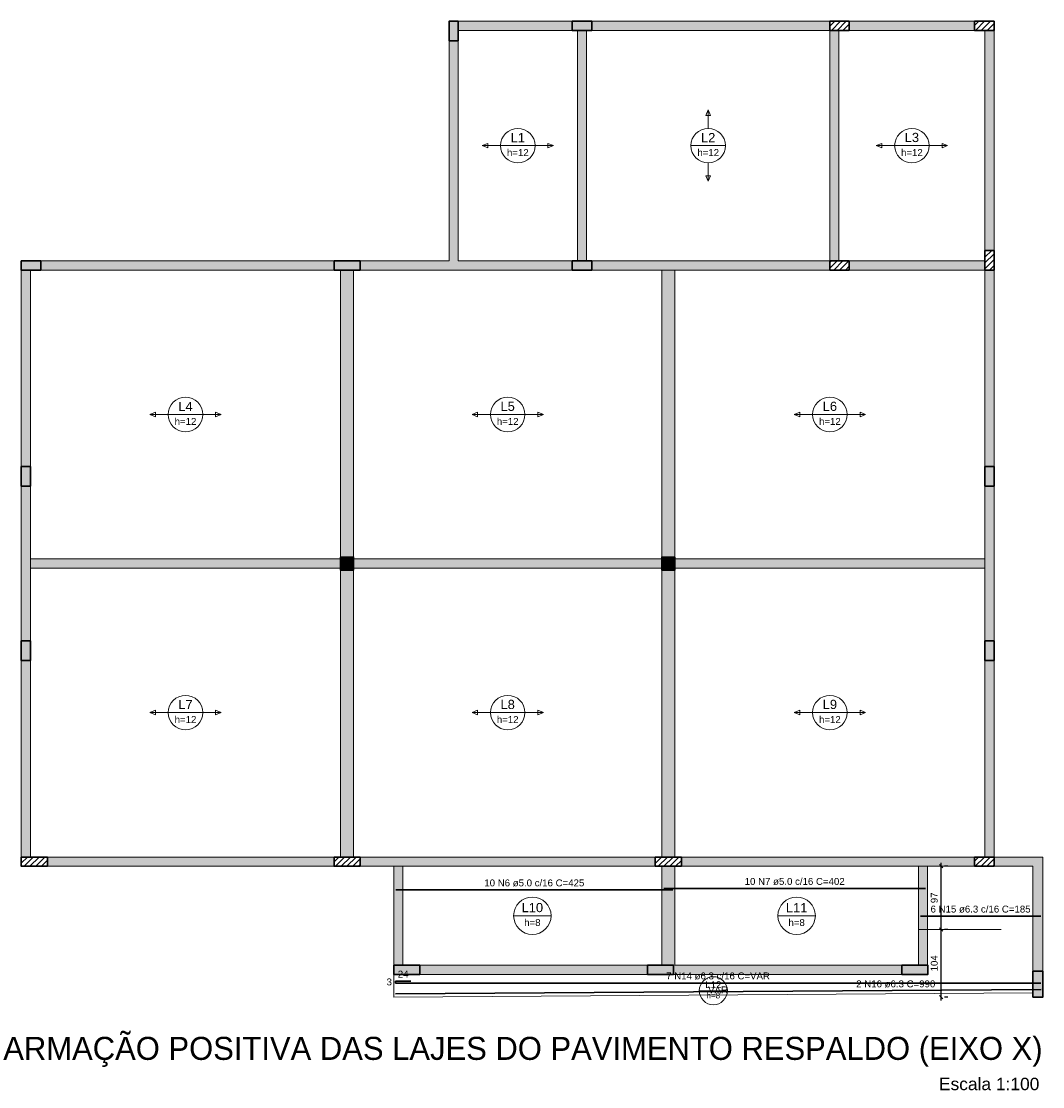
# Model space of a CAD drawing. Header units: millimetres. Extents: x 1434 to 2277, y -793 to -278.
# Tile 8 of 111: x 1501 to 1532, y -718 to -685. Entities that reach past the tile are written whole.
import ezdxf

# ---------------------------------------------------------------- set-up
doc = ezdxf.new("R2010")
doc.units = ezdxf.units.MM
doc.linetypes.add('DASHDOT', pattern=[25.4, 12.7, -6.35, 0, -6.35])
for name, color, linetype, lineweight in [('Descrição da armadura', 7, 'Continuous', 5), ('DT-Armadura positiva', 2, 'Continuous', 30), ('DT-Cotas', 9, 'Continuous', 5), ('DT-Hachura pilar em laje', 252, 'Continuous', 5), ('DT-Hachura viga em laje', 254, 'Continuous', 5), ('DT-Pontilhado', 9, 'DASHDOT', 5), ('DT-Textos', 7, 'Continuous', 5), ('DT-Título', 250, 'Continuous', 20), ('FO-Pilares', 4, 'Continuous', 30), ('FO-Vigas', 1, 'Continuous', 20), ('Textos armaduras', 7, 'Continuous', 5)]:
    doc.layers.add(name, color=color, linetype=linetype, lineweight=lineweight)
doc.styles.add('ARIAL', font='arial.ttf')
doc.styles.get("Standard").update_dxf_attribs({"font": 'arial.ttf'})
doc.dimstyles.new('UM_50.000000', dxfattribs={"dimtxt": 0.18, "dimasz": 0.1, "dimexe": 0.1, "dimexo": 0.2, "dimgap": 0, "dimtad": 1, "dimtih": 1, "dimtoh": 1, "dimdec": 1, "dimlfac": 50, "dimzin": 0, "dimdsep": 46, "dimtxsty": 'Standard', "dimcen": 0.09, "dimdle": 0.1, "dimadec": 1, "dimazin": 2, "dimtfac": 1, "dimtdec": 4, "dimtofl": 0, "dimtmove": 0, "dimatfit": 3, "dimfxl": 1, "dimtolj": 1, "dimarcsym": 0})
pattern_1 = [(45, (1495.80245, -1617.94116), (-0.088388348, 0.088388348), [])]

# ---------------------------------------------------------------- blocks, each defined once
blk = doc.blocks.new('_Oblique')
at = {"color": 0, "linetype": 'ByBlock', "lineweight": -2}
blk.add_line((-0.5, -0.5), (0.5, 0.5), dxfattribs=at)
blk = doc.blocks.new('*D711')
at = {"layer": 'DT-Cotas', "color": 0, "lineweight": -2, "transparency": 16777216}
for p, q in [((1529.377, -715.403), (1529.377, -713.123)), ((1529.577, -713.223), (1529.477, -713.223)), ((1529.577, -715.303), (1529.477, -715.303))]:
    blk.add_line(p, q, dxfattribs=at)
at = {"layer": 'DT-Cotas', "color": 0, "lineweight": -2, "transparency": 16777216, "xscale": 0.1, "yscale": 0.1, "zscale": 0.1}
for p, rotation in [((1529.377, -713.223), 90), ((1529.377, -715.303), 270)]:
    blk.add_blockref('_Oblique', p, dxfattribs=dict(at, rotation=rotation))
at = {"layer": 'DT-Cotas', "color": 7, "transparency": 16777216, "insert": (1529.165, -714.263), "char_height": 0.2118, "attachment_point": 5, "rotation": 90, "style": 'ARIAL'}
blk.add_mtext('\\A1;104', dxfattribs=at)
blk = doc.blocks.new('*D712')
at = {"layer": 'DT-Cotas', "color": 0, "lineweight": -2, "transparency": 16777216}
for p, q in [((1529.377, -713.323), (1529.377, -711.183)), ((1529.577, -711.283), (1529.477, -711.283)), ((1529.577, -713.223), (1529.477, -713.223))]:
    blk.add_line(p, q, dxfattribs=at)
at = {"layer": 'DT-Cotas', "color": 0, "lineweight": -2, "transparency": 16777216, "xscale": 0.1, "yscale": 0.1, "zscale": 0.1}
for p, rotation in [((1529.377, -711.283), 90), ((1529.377, -713.223), 270)]:
    blk.add_blockref('_Oblique', p, dxfattribs=dict(at, rotation=rotation))
at = {"layer": 'DT-Cotas', "color": 7, "transparency": 16777216, "insert": (1529.165, -712.253), "char_height": 0.2118, "attachment_point": 5, "rotation": 90, "style": 'ARIAL'}
blk.add_mtext('\\A1;97', dxfattribs=at)

msp = doc.modelspace()

# ---------------------------------------------------------------- hatches: boundary and pattern name
at = {"layer": 'DT-Hachura pilar em laje', "linetype": 'Continuous'}
for points in [[(1514.2824, -685.9632), (1514.4224, -685.9632), (1514.5624, -685.9632), (1514.5624, -685.6632), (1514.5624, -685.3632), (1514.4224, -685.3632), (1514.2824, -685.3632), (1514.2824, -685.6632)], [(1518.0624, -685.3632), (1518.0624, -685.5032), (1518.0624, -685.6432), (1518.3624, -685.6432), (1518.6624, -685.6432), (1518.6624, -685.5032), (1518.6624, -685.3632), (1518.3624, -685.3632)], [(1501.1648, -692.7128), (1501.1648, -692.8528), (1501.1648, -692.9928), (1501.4648, -692.9928), (1501.7648, -692.9928), (1501.7648, -692.8528), (1501.7648, -692.7128), (1501.4648, -692.7128)], [(1510.756, -692.7128), (1510.756, -692.8528), (1510.756, -692.9928), (1511.156, -692.9928), (1511.556, -692.9928), (1511.556, -692.8528), (1511.556, -692.7128), (1511.156, -692.7128)], [(1518.0624, -692.7128), (1518.0624, -692.8528), (1518.0624, -692.9928), (1518.3624, -692.9928), (1518.6624, -692.9928), (1518.6624, -692.8528), (1518.6624, -692.7128), (1518.3624, -692.7128)], [(1501.1648, -699.6228), (1501.3048, -699.6228), (1501.4448, -699.6228), (1501.4448, -699.3228), (1501.4448, -699.0228), (1501.3048, -699.0228), (1501.1648, -699.0228), (1501.1648, -699.3228)], [(1530.7186, -699.6228), (1530.8586, -699.6228), (1530.9986, -699.6228), (1530.9986, -699.3228), (1530.9986, -699.0228), (1530.8586, -699.0228), (1530.7186, -699.0228), (1530.7186, -699.3228)], [(1510.956, -702.198), (1511.156, -702.198), (1511.356, -702.198), (1511.356, -701.998), (1511.356, -701.798), (1511.156, -701.798), (1510.956, -701.798), (1510.956, -701.998)], [(1520.8074, -702.198), (1521.0074, -702.198), (1521.2074, -702.198), (1521.2074, -701.998), (1521.2074, -701.798), (1521.0074, -701.798), (1520.8074, -701.798), (1520.8074, -701.998)], [(1501.1648, -704.9732), (1501.3048, -704.9732), (1501.4448, -704.9732), (1501.4448, -704.6732), (1501.4448, -704.3732), (1501.3048, -704.3732), (1501.1648, -704.3732), (1501.1648, -704.6732)], [(1530.7186, -704.9732), (1530.8586, -704.9732), (1530.9986, -704.9732), (1530.9986, -704.6732), (1530.9986, -704.3732), (1530.8586, -704.3732), (1530.7186, -704.3732), (1530.7186, -704.6732)], [(1512.5886, -714.3232), (1512.5886, -714.4632), (1512.5886, -714.6032), (1512.9886, -714.6032), (1513.3886, -714.6032), (1513.3886, -714.4632), (1513.3886, -714.3232), (1512.9886, -714.3232)], [(1520.3686, -714.3232), (1520.3686, -714.4632), (1520.3686, -714.6032), (1520.7686, -714.6032), (1521.1686, -714.6032), (1521.1686, -714.4632), (1521.1686, -714.3232), (1520.7686, -714.3232)], [(1528.1686, -714.3232), (1528.1686, -714.4632), (1528.1686, -714.6032), (1528.5686, -714.6032), (1528.9686, -714.6032), (1528.9686, -714.4632), (1528.9686, -714.3232), (1528.5686, -714.3232)], [(1532.1894, -715.3032), (1532.3394, -715.3032), (1532.4894, -715.3032), (1532.4894, -714.9032), (1532.4894, -714.5032), (1532.3394, -714.5032), (1532.1894, -714.5032), (1532.1894, -714.9032)]]:
    msp.add_hatch(color=256, dxfattribs=at).paths.add_polyline_path(points)
h = msp.add_hatch(dxfattribs=at)
h.set_pattern_fill('ANSI31', color=256, style=0)
h.set_pattern_definition(pattern_1)
h.paths.add_polyline_path([(1525.9592, -685.3632), (1525.9592, -685.5032), (1525.9592, -685.6432), (1526.2592, -685.6432), (1526.5592, -685.6432), (1526.5592, -685.5032), (1526.5592, -685.3632), (1526.2592, -685.3632)])
h = msp.add_hatch(dxfattribs=at)
h.set_pattern_fill('ANSI31', color=256, style=0)
h.set_pattern_definition(pattern_1)
h.paths.add_polyline_path([(1530.3984, -685.3632), (1530.3984, -685.5032), (1530.3984, -685.6432), (1530.6984, -685.6432), (1530.9984, -685.6432), (1530.9984, -685.5032), (1530.9984, -685.3632), (1530.6984, -685.3632)])
h = msp.add_hatch(dxfattribs=at)
h.set_pattern_fill('ANSI31', color=256, style=0)
h.set_pattern_definition(pattern_1)
h.paths.add_polyline_path([(1530.7184, -692.9928), (1530.8584, -692.9928), (1530.9984, -692.9928), (1530.9984, -692.6928), (1530.9984, -692.3928), (1530.8584, -692.3928), (1530.7184, -692.3928), (1530.7184, -692.6928)])
h = msp.add_hatch(dxfattribs=at)
h.set_pattern_fill('ANSI31', color=256, style=0)
h.set_pattern_definition(pattern_1)
h.paths.add_polyline_path([(1525.9592, -692.7128), (1525.9592, -692.8528), (1525.9592, -692.9928), (1526.2592, -692.9928), (1526.5592, -692.9928), (1526.5592, -692.8528), (1526.5592, -692.7128), (1526.2592, -692.7128)])
h = msp.add_hatch(dxfattribs=at)
h.set_pattern_fill('ANSI31', color=256, style=0)
h.set_pattern_definition(pattern_1)
h.paths.add_polyline_path([(1501.1648, -711.0032), (1501.1648, -711.1432), (1501.1648, -711.2832), (1501.5648, -711.2832), (1501.9648, -711.2832), (1501.9648, -711.1432), (1501.9648, -711.0032), (1501.5648, -711.0032)])
h = msp.add_hatch(dxfattribs=at)
h.set_pattern_fill('ANSI31', color=256, style=0)
h.set_pattern_definition(pattern_1)
h.paths.add_polyline_path([(1510.756, -711.0032), (1510.756, -711.1432), (1510.756, -711.2832), (1511.156, -711.2832), (1511.556, -711.2832), (1511.556, -711.1432), (1511.556, -711.0032), (1511.156, -711.0032)])
h = msp.add_hatch(dxfattribs=at)
h.set_pattern_fill('ANSI31', color=256, style=0)
h.set_pattern_definition(pattern_1)
h.paths.add_polyline_path([(1520.6074, -711.0032), (1520.6074, -711.1432), (1520.6074, -711.2832), (1521.0074, -711.2832), (1521.4074, -711.2832), (1521.4074, -711.1432), (1521.4074, -711.0032), (1521.0074, -711.0032)])
h = msp.add_hatch(dxfattribs=at)
h.set_pattern_fill('ANSI31', color=256, style=0)
h.set_pattern_definition(pattern_1)
h.paths.add_polyline_path([(1530.3984, -711.0032), (1530.3984, -711.1432), (1530.3984, -711.2832), (1530.6984, -711.2832), (1530.9984, -711.2832), (1530.9984, -711.1432), (1530.9984, -711.0032), (1530.6984, -711.0032)])
at = {"layer": 'DT-Hachura viga em laje', "linetype": 'Continuous'}
for points in [[(1518.0624, -685.3632), (1518.0624, -685.3632), (1514.5624, -685.3632), (1514.5624, -685.6432), (1518.0624, -685.6432), (1518.0624, -685.3632)], [(1525.9592, -685.3632), (1525.9592, -685.3632), (1518.6624, -685.3632), (1518.6624, -685.6432), (1525.9592, -685.6432), (1525.9592, -685.3632)], [(1530.3984, -685.3634), (1530.3984, -685.3634), (1526.5592, -685.3634), (1526.5592, -685.6432), (1530.3984, -685.6432), (1530.3984, -685.3634)], [(1518.5022, -685.6432), (1518.5022, -685.6432), (1518.2224, -685.6432), (1518.2224, -692.7128), (1518.5022, -692.7128), (1518.5022, -685.6432)], [(1526.2392, -685.6432), (1526.2392, -685.6432), (1525.9592, -685.6432), (1525.9592, -692.7128), (1526.2392, -692.7128), (1526.2392, -685.6432)], [(1530.9984, -685.6432), (1530.9984, -685.6432), (1530.7184, -685.6432), (1530.7184, -686.1932), (1530.9984, -686.1932), (1530.9984, -685.6432)], [(1514.5624, -692.7128), (1514.5624, -692.7128), (1514.5624, -685.9632), (1514.2824, -685.9632), (1514.2824, -692.7128), (1514.4224, -692.8528), (1514.5624, -692.7128)], [(1530.9984, -686.1932), (1530.9984, -686.1932), (1530.7184, -686.1932), (1530.7184, -692.3928), (1530.9984, -692.3928), (1530.9984, -686.1932)], [(1501.7648, -692.7128), (1501.7648, -692.7128), (1501.7648, -692.993), (1510.756, -692.993), (1510.756, -692.7128), (1501.7648, -692.7128)], [(1514.4224, -692.8528), (1514.4224, -692.8528), (1514.2824, -692.7128), (1511.556, -692.7128), (1511.556, -692.9928), (1514.4224, -692.9928), (1514.4224, -692.8528)], [(1518.0624, -692.7128), (1518.0624, -692.7128), (1514.5624, -692.7128), (1514.4224, -692.8528), (1514.4224, -692.9928), (1518.0624, -692.9928), (1518.0624, -692.7128)], [(1521.0074, -692.7128), (1521.0074, -692.7128), (1518.6624, -692.7128), (1518.6624, -692.9928), (1521.0074, -692.9928), (1521.0074, -692.7128)], [(1521.2074, -692.9928), (1521.2074, -692.9928), (1521.0074, -692.8528), (1520.8074, -692.9928), (1520.8074, -701.798), (1521.2074, -701.798), (1521.2074, -692.9928)], [(1525.9592, -692.7128), (1525.9592, -692.7128), (1521.0074, -692.7128), (1521.0074, -692.9928), (1525.9592, -692.9928), (1525.9592, -692.7128)], [(1530.7184, -692.7128), (1530.7184, -692.7128), (1526.5592, -692.7128), (1526.5592, -692.9928), (1530.7184, -692.9928), (1530.7184, -692.7128)], [(1501.4448, -692.9928), (1501.4448, -692.9928), (1501.1648, -692.9928), (1501.1648, -693.5328), (1501.4448, -693.5328), (1501.4448, -692.9928)], [(1511.356, -692.9928), (1511.356, -692.9928), (1510.956, -692.9928), (1510.956, -701.798), (1511.356, -701.798), (1511.356, -692.9928)], [(1530.9984, -692.9928), (1530.9984, -692.9928), (1530.7184, -692.9928), (1530.7184, -699.023), (1530.9984, -699.023), (1530.9984, -692.9928)], [(1501.4448, -693.5328), (1501.4448, -693.5328), (1501.1648, -693.5328), (1501.1648, -699.023), (1501.4448, -699.023), (1501.4448, -693.5328)], [(1501.4448, -699.623), (1501.4448, -699.623), (1501.1648, -699.623), (1501.1648, -701.998), (1501.4448, -701.998), (1501.4448, -699.623)], [(1530.9984, -699.623), (1530.9984, -699.623), (1530.7184, -699.623), (1530.7184, -701.998), (1530.9984, -701.998), (1530.9984, -699.623)], [(1501.4448, -701.998), (1501.4448, -701.998), (1501.1648, -701.998), (1501.1648, -704.3732), (1501.4448, -704.3732), (1501.4448, -701.998)], [(1510.956, -701.858), (1510.956, -701.858), (1501.4448, -701.858), (1501.3048, -701.998), (1501.4448, -702.1378), (1510.956, -702.1378), (1510.956, -701.858)], [(1520.8072, -701.858), (1520.8072, -701.858), (1511.356, -701.858), (1511.356, -702.1378), (1520.8072, -702.1378), (1520.8072, -701.858)], [(1530.8584, -701.998), (1530.8584, -701.998), (1530.7184, -701.858), (1521.2074, -701.858), (1521.2074, -702.1378), (1530.7184, -702.1378), (1530.8584, -701.998)], [(1530.9984, -701.998), (1530.9984, -701.998), (1530.7184, -701.998), (1530.7184, -704.3732), (1530.9984, -704.3732), (1530.9984, -701.998)], [(1511.356, -702.198), (1511.356, -702.198), (1510.956, -702.198), (1510.956, -711.0032), (1511.356, -711.0032), (1511.356, -702.198)], [(1521.2072, -702.198), (1521.2072, -702.198), (1520.8074, -702.198), (1520.8074, -711.0032), (1521.2072, -711.0032), (1521.2072, -702.198)], [(1501.4448, -704.9732), (1501.4448, -704.9732), (1501.1648, -704.9732), (1501.1648, -710.4232), (1501.4448, -710.4232), (1501.4448, -704.9732)], [(1530.9984, -704.9732), (1530.9984, -704.9732), (1530.7184, -704.9732), (1530.7184, -710.3732), (1530.9984, -710.3732), (1530.9984, -704.9732)], [(1501.4448, -710.4232), (1501.4448, -710.4232), (1501.1648, -710.4232), (1501.1648, -711.0032), (1501.4448, -711.0032), (1501.4448, -710.4232)], [(1530.9984, -710.3732), (1530.9984, -710.3732), (1530.7184, -710.3732), (1530.7184, -711.0032), (1530.9984, -711.0032), (1530.9984, -710.3732)], [(1510.756, -711.0032), (1510.756, -711.0032), (1501.9648, -711.0032), (1501.9648, -711.2832), (1510.756, -711.2832), (1510.756, -711.0032)], [(1512.7288, -711.0032), (1512.7288, -711.0032), (1511.556, -711.0032), (1511.556, -711.2832), (1512.7288, -711.2832), (1512.7288, -711.0032)], [(1512.8688, -711.2832), (1512.8688, -711.2832), (1512.7288, -711.1432), (1512.5888, -711.2832), (1512.5888, -714.3232), (1512.8688, -714.3232), (1512.8688, -711.2832)], [(1520.6074, -711.0032), (1520.6074, -711.0032), (1512.7288, -711.0032), (1512.7288, -711.2832), (1520.6074, -711.2832), (1520.6074, -711.0032)], [(1528.8186, -711.0032), (1528.8186, -711.0032), (1521.4074, -711.0032), (1521.4074, -711.2832), (1528.8186, -711.2832), (1528.8186, -711.0032)], [(1528.9586, -711.2832), (1528.9586, -711.2832), (1528.8186, -711.1432), (1528.6786, -711.2832), (1528.6786, -714.3232), (1528.9586, -714.3232), (1528.9586, -711.2832)], [(1530.3984, -711.0032), (1530.3984, -711.0032), (1528.8186, -711.0032), (1528.8186, -711.2832), (1530.3984, -711.2832), (1530.3984, -711.0032)], [(1531.5886, -711.0032), (1531.5886, -711.0032), (1530.9984, -711.0032), (1530.9984, -711.2832), (1531.5886, -711.2832), (1531.5886, -711.0032)], [(1532.4894, -711.0032), (1532.4894, -711.0032), (1531.5886, -711.0032), (1531.5886, -711.2832), (1532.1894, -711.2832), (1532.4894, -711.0032)], [(1532.4894, -711.0032), (1532.4894, -711.0032), (1532.1894, -711.2832), (1532.1894, -714.5032), (1532.4894, -714.5032), (1532.4894, -711.0032)], [(1521.2074, -711.2832), (1521.2074, -711.2832), (1520.8074, -711.2832), (1520.8074, -714.3232), (1521.2074, -714.3232), (1521.2074, -711.2832)], [(1513.3888, -714.6032), (1513.3888, -714.6032), (1520.3684, -714.6032), (1520.3684, -714.3232), (1513.3888, -714.3232), (1513.3888, -714.6032)], [(1521.1686, -714.6032), (1521.1686, -714.6032), (1528.1686, -714.6032), (1528.1686, -714.3232), (1521.1686, -714.3232), (1521.1686, -714.6032)]]:
    msp.add_hatch(color=256, dxfattribs=at).paths.add_polyline_path(points)

# ---------------------------------------------------------------- linework, layer by layer
at = {"layer": 'DT-Armadura positiva'}
for p, q in [((1512.6486, -712.0128), (1521.1474, -712.0128)), ((1520.8674, -711.9672), (1528.8986, -711.9672)), ((1528.7386, -712.8158), (1532.4294, -712.8158)), ((1513.1132, -714.8064), (1512.6386, -714.8064)), ((1512.6386, -714.8064), (1512.6386, -714.8664)), ((1512.6386, -714.8664), (1532.4294, -714.8664)), ((1512.6386, -715.2028), (1532.4394, -715.0624))]:
    msp.add_line(p, q, dxfattribs=at)
at = {"layer": 'DT-Pontilhado', "ltscale": 0.2}
msp.add_line((1528.6786, -713.2232), (1532.4894, -713.2232), dxfattribs=at)
at = {"layer": 'DT-Textos'}
for p, q in [((1522.2308, -688.0837), (1522.1602, -688.2531)), ((1522.1602, -688.2531), (1522.3014, -688.2531)), ((1522.3014, -688.2531), (1522.2308, -688.0837)), ((1515.4675, -689.1074), (1515.2981, -689.178)), ((1515.2981, -689.178), (1515.4675, -689.2486)), ((1515.4675, -689.2486), (1515.4675, -689.1074)), ((1515.8629, -689.178), (1516.9219, -689.178)), ((1517.4867, -689.178), (1517.3172, -689.1074)), ((1517.3172, -689.1074), (1517.3172, -689.2486)), ((1517.3172, -689.2486), (1517.4867, -689.178)), ((1521.7013, -689.178), (1522.7603, -689.178)), ((1527.5539, -689.1074), (1527.3845, -689.178)), ((1527.3845, -689.178), (1527.5539, -689.2486)), ((1527.5539, -689.2486), (1527.5539, -689.1074)), ((1527.9493, -689.178), (1529.0083, -689.178)), ((1529.5731, -689.178), (1529.4036, -689.1074)), ((1529.4036, -689.1074), (1529.4036, -689.2486)), ((1529.4036, -689.2486), (1529.5731, -689.178)), ((1522.3014, -690.1028), (1522.1602, -690.1028)), ((1522.1602, -690.1028), (1522.2308, -690.2723)), ((1522.2308, -690.2723), (1522.3014, -690.1028)), ((1505.2755, -697.3548), (1505.1061, -697.4254)), ((1505.1061, -697.4254), (1505.2755, -697.496)), ((1505.2755, -697.496), (1505.2755, -697.3548)), ((1505.6709, -697.4254), (1506.7299, -697.4254)), ((1507.2947, -697.4254), (1507.1252, -697.3548)), ((1507.1252, -697.3548), (1507.1252, -697.496)), ((1507.1252, -697.496), (1507.2947, -697.4254)), ((1515.1568, -697.3548), (1514.9874, -697.4254)), ((1514.9874, -697.4254), (1515.1568, -697.496)), ((1515.1568, -697.496), (1515.1568, -697.3548)), ((1515.5522, -697.4254), (1516.6112, -697.4254)), ((1517.176, -697.4254), (1517.0065, -697.3548)), ((1517.0065, -697.3548), (1517.0065, -697.496)), ((1517.0065, -697.496), (1517.176, -697.4254)), ((1525.0381, -697.3548), (1524.8687, -697.4254)), ((1524.8687, -697.4254), (1525.0381, -697.496)), ((1525.0381, -697.496), (1525.0381, -697.3548)), ((1525.4335, -697.4254), (1526.4925, -697.4254)), ((1527.0573, -697.4254), (1526.8878, -697.3548)), ((1526.8878, -697.3548), (1526.8878, -697.496)), ((1526.8878, -697.496), (1527.0573, -697.4254)), ((1505.2755, -706.5), (1505.1061, -706.5706)), ((1505.1061, -706.5706), (1505.2755, -706.6412)), ((1505.2755, -706.6412), (1505.2755, -706.5)), ((1505.6709, -706.5706), (1506.7299, -706.5706)), ((1507.2947, -706.5706), (1507.1252, -706.5)), ((1507.1252, -706.5), (1507.1252, -706.6412)), ((1507.1252, -706.6412), (1507.2947, -706.5706)), ((1515.1568, -706.5), (1514.9874, -706.5706)), ((1514.9874, -706.5706), (1515.1568, -706.6412)), ((1515.1568, -706.6412), (1515.1568, -706.5)), ((1515.5522, -706.5706), (1516.6112, -706.5706)), ((1517.176, -706.5706), (1517.0065, -706.5)), ((1517.0065, -706.5), (1517.0065, -706.6412)), ((1517.0065, -706.6412), (1517.176, -706.5706)), ((1525.0381, -706.5), (1524.8687, -706.5706)), ((1524.8687, -706.5706), (1525.0381, -706.6412)), ((1525.0381, -706.6412), (1525.0381, -706.5)), ((1525.4335, -706.5706), (1526.4925, -706.5706)), ((1527.0573, -706.5706), (1526.8878, -706.5)), ((1526.8878, -706.5), (1526.8878, -706.6412)), ((1526.8878, -706.6412), (1527.0573, -706.5706)), ((1516.2633, -712.8032), (1517.4126, -712.8032)), ((1524.3683, -712.8032), (1525.5176, -712.8032)), ((1521.9578, -715.1032), (1522.8198, -715.1032))]:
    msp.add_line(p, q, dxfattribs=at)
for points in [[(1522.2308, -688.6485), (1522.2308, -688.0837)], [(1515.8629, -689.178), (1515.2981, -689.178)], [(1516.9219, -689.178), (1517.4867, -689.178)], [(1527.9493, -689.178), (1527.3845, -689.178)], [(1529.0083, -689.178), (1529.5731, -689.178)], [(1522.2308, -689.7075), (1522.2308, -690.2723)], [(1505.6709, -697.4254), (1505.1061, -697.4254)], [(1506.7299, -697.4254), (1507.2947, -697.4254)], [(1515.5522, -697.4254), (1514.9874, -697.4254)], [(1516.6112, -697.4254), (1517.176, -697.4254)], [(1525.4335, -697.4254), (1524.8687, -697.4254)], [(1526.4925, -697.4254), (1527.0573, -697.4254)], [(1505.6709, -706.5706), (1505.1061, -706.5706)], [(1506.7299, -706.5706), (1507.2947, -706.5706)], [(1515.5522, -706.5706), (1514.9874, -706.5706)], [(1516.6112, -706.5706), (1517.176, -706.5706)], [(1525.4335, -706.5706), (1524.8687, -706.5706)], [(1526.4925, -706.5706), (1527.0573, -706.5706)]]:
    msp.add_lwpolyline(points, dxfattribs=at)
for centre, radius in [((1516.3924, -689.178), 0.5295), ((1522.2308, -689.178), 0.5295), ((1528.4788, -689.178), 0.5295), ((1506.2004, -697.4254), 0.5295), ((1516.0817, -697.4254), 0.5295), ((1525.963, -697.4254), 0.5295), ((1506.2004, -706.5706), 0.5295), ((1516.0817, -706.5706), 0.5295), ((1525.963, -706.5706), 0.5295), ((1516.838, -712.8032), 0.5746), ((1524.943, -712.8032), 0.5746), ((1522.3888, -715.1032), 0.431)]:
    msp.add_circle(centre, radius, dxfattribs=at)
at = {"layer": 'FO-Pilares'}
for points in [[(1514.2824, -685.9632), (1514.4224, -685.9632), (1514.5624, -685.9632), (1514.5624, -685.6632), (1514.5624, -685.3632), (1514.4224, -685.3632), (1514.2824, -685.3632), (1514.2824, -685.6632), (1514.2824, -685.9632)], [(1518.0624, -685.3632), (1518.0624, -685.5032), (1518.0624, -685.6432), (1518.3624, -685.6432), (1518.6624, -685.6432), (1518.6624, -685.5032), (1518.6624, -685.3632), (1518.3624, -685.3632), (1518.0624, -685.3632)], [(1525.9592, -685.3632), (1525.9592, -685.5032), (1525.9592, -685.6432), (1526.2592, -685.6432), (1526.5592, -685.6432), (1526.5592, -685.5032), (1526.5592, -685.3632), (1526.2592, -685.3632), (1525.9592, -685.3632)], [(1530.3984, -685.3632), (1530.3984, -685.5032), (1530.3984, -685.6432), (1530.6984, -685.6432), (1530.9984, -685.6432), (1530.9984, -685.5032), (1530.9984, -685.3632), (1530.6984, -685.3632), (1530.3984, -685.3632)], [(1530.7184, -692.9928), (1530.8584, -692.9928), (1530.9984, -692.9928), (1530.9984, -692.6928), (1530.9984, -692.3928), (1530.8584, -692.3928), (1530.7184, -692.3928), (1530.7184, -692.6928), (1530.7184, -692.9928)], [(1501.1648, -692.7128), (1501.1648, -692.8528), (1501.1648, -692.9928), (1501.4648, -692.9928), (1501.7648, -692.9928), (1501.7648, -692.8528), (1501.7648, -692.7128), (1501.4648, -692.7128), (1501.1648, -692.7128)], [(1510.756, -692.7128), (1510.756, -692.8528), (1510.756, -692.9928), (1511.156, -692.9928), (1511.556, -692.9928), (1511.556, -692.8528), (1511.556, -692.7128), (1511.156, -692.7128), (1510.756, -692.7128)], [(1518.0624, -692.7128), (1518.0624, -692.8528), (1518.0624, -692.9928), (1518.3624, -692.9928), (1518.6624, -692.9928), (1518.6624, -692.8528), (1518.6624, -692.7128), (1518.3624, -692.7128), (1518.0624, -692.7128)], [(1525.9592, -692.7128), (1525.9592, -692.8528), (1525.9592, -692.9928), (1526.2592, -692.9928), (1526.5592, -692.9928), (1526.5592, -692.8528), (1526.5592, -692.7128), (1526.2592, -692.7128), (1525.9592, -692.7128)], [(1501.1648, -699.6228), (1501.3048, -699.6228), (1501.4448, -699.6228), (1501.4448, -699.3228), (1501.4448, -699.0228), (1501.3048, -699.0228), (1501.1648, -699.0228), (1501.1648, -699.3228), (1501.1648, -699.6228)], [(1530.7186, -699.6228), (1530.8586, -699.6228), (1530.9986, -699.6228), (1530.9986, -699.3228), (1530.9986, -699.0228), (1530.8586, -699.0228), (1530.7186, -699.0228), (1530.7186, -699.3228), (1530.7186, -699.6228)], [(1510.956, -702.198), (1511.156, -702.198), (1511.356, -702.198), (1511.356, -701.998), (1511.356, -701.798), (1511.156, -701.798), (1510.956, -701.798), (1510.956, -701.998), (1510.956, -702.198)], [(1520.8074, -702.198), (1521.0074, -702.198), (1521.2074, -702.198), (1521.2074, -701.998), (1521.2074, -701.798), (1521.0074, -701.798), (1520.8074, -701.798), (1520.8074, -701.998), (1520.8074, -702.198)], [(1501.1648, -704.9732), (1501.3048, -704.9732), (1501.4448, -704.9732), (1501.4448, -704.6732), (1501.4448, -704.3732), (1501.3048, -704.3732), (1501.1648, -704.3732), (1501.1648, -704.6732), (1501.1648, -704.9732)], [(1530.7186, -704.9732), (1530.8586, -704.9732), (1530.9986, -704.9732), (1530.9986, -704.6732), (1530.9986, -704.3732), (1530.8586, -704.3732), (1530.7186, -704.3732), (1530.7186, -704.6732), (1530.7186, -704.9732)], [(1501.1648, -711.0032), (1501.1648, -711.1432), (1501.1648, -711.2832), (1501.5648, -711.2832), (1501.9648, -711.2832), (1501.9648, -711.1432), (1501.9648, -711.0032), (1501.5648, -711.0032), (1501.1648, -711.0032)], [(1510.756, -711.0032), (1510.756, -711.1432), (1510.756, -711.2832), (1511.156, -711.2832), (1511.556, -711.2832), (1511.556, -711.1432), (1511.556, -711.0032), (1511.156, -711.0032), (1510.756, -711.0032)], [(1520.6074, -711.0032), (1520.6074, -711.1432), (1520.6074, -711.2832), (1521.0074, -711.2832), (1521.4074, -711.2832), (1521.4074, -711.1432), (1521.4074, -711.0032), (1521.0074, -711.0032), (1520.6074, -711.0032)], [(1530.3984, -711.0032), (1530.3984, -711.1432), (1530.3984, -711.2832), (1530.6984, -711.2832), (1530.9984, -711.2832), (1530.9984, -711.1432), (1530.9984, -711.0032), (1530.6984, -711.0032), (1530.3984, -711.0032)], [(1512.5886, -714.3232), (1512.5886, -714.4632), (1512.5886, -714.6032), (1512.9886, -714.6032), (1513.3886, -714.6032), (1513.3886, -714.4632), (1513.3886, -714.3232), (1512.9886, -714.3232), (1512.5886, -714.3232)], [(1520.3686, -714.3232), (1520.3686, -714.4632), (1520.3686, -714.6032), (1520.7686, -714.6032), (1521.1686, -714.6032), (1521.1686, -714.4632), (1521.1686, -714.3232), (1520.7686, -714.3232), (1520.3686, -714.3232)], [(1528.1686, -714.3232), (1528.1686, -714.4632), (1528.1686, -714.6032), (1528.5686, -714.6032), (1528.9686, -714.6032), (1528.9686, -714.4632), (1528.9686, -714.3232), (1528.5686, -714.3232), (1528.1686, -714.3232)], [(1532.1894, -715.3032), (1532.3394, -715.3032), (1532.4894, -715.3032), (1532.4894, -714.9032), (1532.4894, -714.5032), (1532.3394, -714.5032), (1532.1894, -714.5032), (1532.1894, -714.9032), (1532.1894, -715.3032)]]:
    msp.add_lwpolyline(points, close=True, dxfattribs=at)
at = {"layer": 'FO-Vigas'}
for p, q in [((1514.5624, -685.3632), (1518.0624, -685.3632)), ((1518.6624, -685.3632), (1525.9592, -685.3632)), ((1526.5592, -685.3632), (1530.3984, -685.3632)), ((1514.5624, -685.6432), (1518.0624, -685.6432)), ((1518.2224, -692.7128), (1518.2224, -685.6432)), ((1518.5024, -692.7128), (1518.5024, -685.6432)), ((1518.6624, -685.6432), (1525.9592, -685.6432)), ((1525.9592, -692.7128), (1525.9592, -685.6432)), ((1526.2392, -692.7128), (1526.2392, -685.6432)), ((1526.5592, -685.6432), (1530.3984, -685.6432)), ((1530.7184, -686.1932), (1530.7184, -685.6432)), ((1530.9984, -686.1932), (1530.9984, -685.6432)), ((1514.2824, -692.7128), (1514.2824, -685.9632)), ((1514.5624, -692.7128), (1514.5624, -685.9632)), ((1530.7184, -692.3928), (1530.7184, -686.1932)), ((1530.9984, -692.3928), (1530.9984, -686.1932)), ((1501.7648, -692.7128), (1510.756, -692.7128)), ((1511.556, -692.7128), (1514.2824, -692.7128)), ((1514.5624, -692.7128), (1518.0624, -692.7128)), ((1518.6624, -692.7128), (1521.0074, -692.7128)), ((1521.0074, -692.7128), (1525.9592, -692.7128)), ((1526.5592, -692.7128), (1530.7184, -692.7128)), ((1501.1648, -693.5328), (1501.1648, -692.9928)), ((1501.4448, -693.5328), (1501.4448, -692.9928)), ((1501.7648, -692.9928), (1510.756, -692.9928)), ((1510.956, -701.798), (1510.956, -692.9928)), ((1511.356, -701.798), (1511.356, -692.9928)), ((1511.556, -692.9928), (1514.4224, -692.9928)), ((1514.4224, -692.9928), (1518.0624, -692.9928)), ((1518.6624, -692.9928), (1521.0074, -692.9928)), ((1520.8074, -701.798), (1520.8074, -692.9928)), ((1521.0074, -692.9928), (1525.9592, -692.9928)), ((1521.2074, -701.798), (1521.2074, -692.9928)), ((1526.5592, -692.9928), (1530.7184, -692.9928)), ((1530.7184, -699.0228), (1530.7184, -692.9928)), ((1530.9984, -699.0228), (1530.9984, -692.9928)), ((1501.1648, -699.0228), (1501.1648, -693.5328)), ((1501.4448, -699.0228), (1501.4448, -693.5328)), ((1501.1648, -701.998), (1501.1648, -699.6228)), ((1501.4448, -701.998), (1501.4448, -699.6228)), ((1530.7184, -701.998), (1530.7184, -699.6228)), ((1530.9984, -701.998), (1530.9984, -699.6228)), ((1501.1648, -704.3732), (1501.1648, -701.998)), ((1501.4448, -701.858), (1510.956, -701.858)), ((1501.4448, -704.3732), (1501.4448, -701.998)), ((1511.356, -701.858), (1520.8074, -701.858)), ((1521.2074, -701.858), (1530.7184, -701.858)), ((1530.7184, -704.3732), (1530.7184, -701.998)), ((1530.9984, -704.3732), (1530.9984, -701.998)), ((1501.4448, -702.138), (1510.956, -702.138)), ((1510.956, -711.0032), (1510.956, -702.198)), ((1511.356, -702.138), (1520.8074, -702.138)), ((1511.356, -711.0032), (1511.356, -702.198)), ((1520.8074, -711.0032), (1520.8074, -702.198)), ((1521.2074, -702.138), (1530.7184, -702.138)), ((1521.2074, -711.0032), (1521.2074, -702.198)), ((1501.1648, -710.4232), (1501.1648, -704.9732)), ((1501.4448, -710.4232), (1501.4448, -704.9732)), ((1530.7184, -710.3732), (1530.7184, -704.9732)), ((1530.9984, -710.3732), (1530.9984, -704.9732)), ((1501.1648, -711.0032), (1501.1648, -710.4232)), ((1501.4448, -711.0032), (1501.4448, -710.4232)), ((1530.7184, -711.0032), (1530.7184, -710.3732)), ((1530.9984, -711.0032), (1530.9984, -710.3732)), ((1501.9648, -711.0033), (1510.756, -711.0033)), ((1511.556, -711.0032), (1512.7286, -711.0032)), ((1512.7286, -711.0032), (1520.6074, -711.0032)), ((1521.4074, -711.0032), (1528.8186, -711.0032)), ((1528.8186, -711.0032), (1530.3984, -711.0032)), ((1530.9984, -711.0032), (1531.5886, -711.0032)), ((1531.5886, -711.0032), (1532.4894, -711.0032)), ((1532.4894, -714.5032), (1532.4894, -711.0032)), ((1501.9648, -711.2833), (1510.756, -711.2833)), ((1511.556, -711.2832), (1512.7286, -711.2832)), ((1512.5886, -714.3232), (1512.5886, -711.2832)), ((1512.7286, -711.2832), (1520.6074, -711.2832)), ((1512.8686, -714.3232), (1512.8686, -711.2832)), ((1520.8074, -714.3232), (1520.8074, -711.2832)), ((1521.2074, -714.3232), (1521.2074, -711.2832)), ((1521.4074, -711.2832), (1528.8186, -711.2832)), ((1528.6786, -714.3232), (1528.6786, -711.2832)), ((1528.8186, -711.2832), (1530.3984, -711.2832)), ((1528.9586, -714.3232), (1528.9586, -711.2832)), ((1530.9984, -711.2832), (1531.5886, -711.2832)), ((1531.5886, -711.2832), (1532.1894, -711.2832)), ((1532.1894, -714.5032), (1532.1894, -711.2832)), ((1513.3886, -714.3232), (1520.3686, -714.3232)), ((1521.2074, -714.3232), (1528.1686, -714.3232)), ((1512.5886, -715.3032), (1512.5886, -714.6032)), ((1513.3886, -714.6032), (1520.3686, -714.6032)), ((1521.1686, -714.6032), (1528.1686, -714.6032)), ((1512.5886, -715.3032), (1532.1894, -715.1642))]:
    msp.add_line(p, q, dxfattribs=at)

# ---------------------------------------------------------------- texts
at = {"layer": 'Descrição da armadura', "linetype": 'Continuous', "char_height": 0.2118, "attachment_point": 8, "line_spacing_factor": 0.798, "style": 'ARIAL'}
for s, insert, width in [('10 N6 ø5.0 c/16 C=425', (1516.898, -711.9069), 6.150907), ('10 N7 ø5.0 c/16 C=402', (1524.883, -711.8613), 6.150907), ('6 N15 ø6.3 c/16 C=185', (1530.584, -712.7099), 6.150907), ('7 N14 ø6.3 c/16 C=VAR', (1522.534, -714.7605), 6.380918), ('2 N16 ø6.3 C=990', (1527.9836, -715.0043), 4.8647)]:
    msp.add_mtext(s, dxfattribs=dict(at, insert=insert, width=width))
at = {"layer": 'DT-Textos', "attachment_point": 8, "line_spacing_factor": 0.798, "style": 'ARIAL'}
for s, insert, char_height in [('L1', (1516.3924, -689.0721), 0.2824), ('L2', (1522.2308, -689.0721), 0.2824), ('L3', (1528.4788, -689.0721), 0.2824), ('h=12', (1516.3924, -689.4957), 0.2118), ('h=12', (1522.2308, -689.4957), 0.2118), ('h=12', (1528.4788, -689.4957), 0.2118), ('L4', (1506.2004, -697.3195), 0.2824), ('L5', (1516.0817, -697.3195), 0.2824), ('L6', (1525.963, -697.3195), 0.2824), ('h=12', (1506.2004, -697.7431), 0.2118), ('h=12', (1516.0817, -697.7431), 0.2118), ('h=12', (1525.963, -697.7431), 0.2118), ('L7', (1506.2004, -706.4647), 0.2824), ('L8', (1516.0817, -706.4647), 0.2824), ('L9', (1525.963, -706.4647), 0.2824), ('h=12', (1506.2004, -706.8883), 0.2118), ('h=12', (1516.0817, -706.8883), 0.2118), ('h=12', (1525.963, -706.8883), 0.2118), ('L10', (1516.838, -712.6973), 0.2824), ('L11', (1524.943, -712.6973), 0.2824), ('h=8', (1516.838, -713.1209), 0.2118), ('h=8', (1524.943, -713.1209), 0.2118), ('L12', (1522.3888, -715.0242), 0.2118), ('h=8', (1522.3888, -715.3412), 0.1765)]:
    msp.add_mtext(s, dxfattribs=dict(at, insert=insert, char_height=char_height))
at = {"layer": 'DT-Título', "insert": (1532.4895, -717.4422), "char_height": 0.706, "width": 85.068776, "attachment_point": 9, "line_spacing_factor": 0.798, "style": 'ARIAL'}
msp.add_mtext('ARMAÇÃO POSITIVA DAS LAJES DO PAVIMENTO RESPALDO (EIXO X)', dxfattribs=at)
at = {"layer": 'DT-Título', "insert": (1532.3876, -718.1596), "char_height": 0.38124, "attachment_point": 9, "line_spacing_factor": 0.798, "style": 'ARIAL'}
msp.add_mtext('Escala 1:100', dxfattribs=at)
at = {"layer": 'Textos armaduras', "linetype": 'Continuous', "char_height": 0.2118, "attachment_point": 7, "line_spacing_factor": 0.798, "style": 'ARIAL'}
for s, insert, width in [('24', (1512.7109, -714.7005), 0.659905), ('3', (1512.3677, -714.9423), 0.329953), ('VAR', (1522.229, -715.1841), 1.219869)]:
    msp.add_mtext(s, dxfattribs=dict(at, insert=insert, width=width))

# ---------------------------------------------------------------- dimensions: what is measured, and where the dimension line sits
at = {"layer": 'DT-Cotas'}
for base, p1, p2, picture, middle in [((1529.3768, -711.2832), (1529.3768, -713.2232), (1529.3768, -711.2832), '*D712', (1529.165, -712.2532)), ((1529.3768, -713.2232), (1529.3768, -715.3032), (1529.3768, -713.2232), '*D711', (1529.165, -714.2632))]:
    dim = msp.add_linear_dim(base=base, p1=p1, p2=p2, angle=90, dimstyle='UM_50.000000', override={"dimtxt": 0.2118, "dimasz": 0.1, "dimexe": 0.1, "dimexo": 0.2, "dimtad": 1, "dimtih": 0, "dimtoh": 0, "dimdec": 1, "dimlfac": 50, "dimzin": 8, "dimtxsty": 'ARIAL', "dimblk": 'Oblique', "dimblk1": 'Oblique', "dimblk2": 'Oblique', "dimsah": 1, "dimdle": 0.1, "dimse1": 0, "dimse2": 0, "dimclrt": 7, "dimadec": 1, "dimazin": 3, "dimtmove": 2, "dimldrblk": 'Oblique'}, dxfattribs=at)
    dim.commit()
    dim.dimension.update_dxf_attribs({"geometry": picture, "text_midpoint": middle, "dimtype": 160, "text_rotation": 90})

doc.saveas('drawing.dxf')
